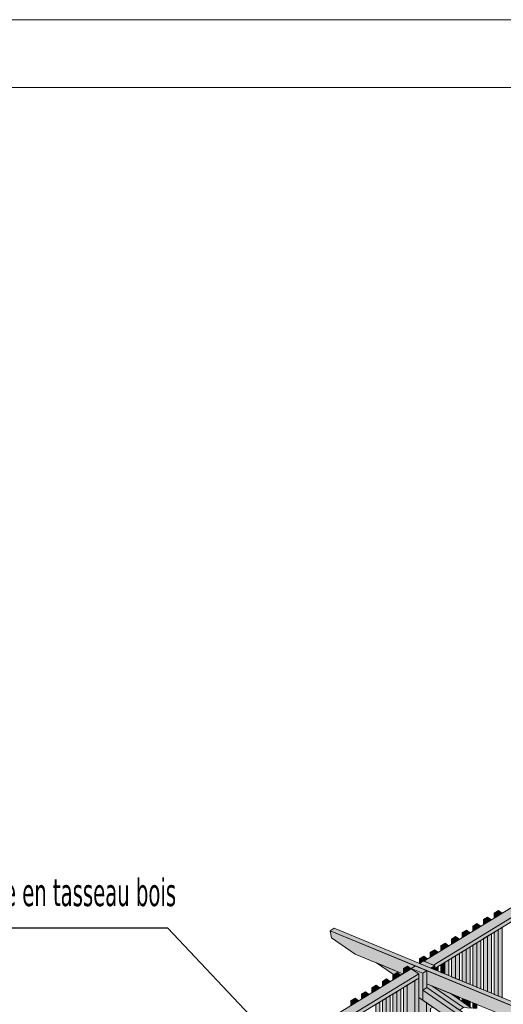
# Model space of a CAD drawing. Header units: millimetres. Extents: x 0 to 1517, y -116 to 725.
# Tile 198 of 256: x 737 to 781, y 637 to 725. Entities that reach past the tile are written whole.
import ezdxf

# ---------------------------------------------------------------- set-up
doc = ezdxf.new("R2010")
doc.units = ezdxf.units.MM
doc.layers.add('Ech.1_1', color=7, linetype='Continuous')
doc.layers.add('Ech.1_100', color=7, linetype='Continuous')
doc.styles.add('tahoma-', font='txt', dxfattribs={"height": 1})
doc.styles.add('tahoma-b', font='txt', dxfattribs={"height": 1})
doc.dimstyles.new('ISO-25', dxfattribs={"dimtxt": 2.5, "dimasz": 2.5, "dimexe": 1.25, "dimexo": 0.625, "dimtad": 1, "dimtxsty": 'Standard', "dimcen": 2.5, "dimadec": 0, "dimazin": 0, "dimtfac": 1, "dimtmove": 0, "dimatfit": 3, "dimfxl": 1, "dimarcsym": 0})

msp = doc.modelspace()

# ---------------------------------------------------------------- hatches: boundary and pattern name
at = {"layer": 'Ech.1_100', "linetype": 'Continuous', "lineweight": 5, "true_color": 0xe0d1b3, "transparency": 33554687}
for points in [[(773.776, 640.604), (774.646, 640.244), (798.837, 655.02), (798.152, 655.493), (773.776, 640.604)], [(774.646, 640.244), (774.777, 640.19), (774.777, 639.944), (798.837, 654.639), (798.837, 655.02), (774.646, 640.244)], [(753.379, 628.146), (754.25, 627.786), (773.341, 639.447), (772.656, 639.92), (753.379, 628.146)], [(754.25, 627.786), (754.38, 627.733), (754.38, 627.486), (773.341, 639.067), (773.341, 639.447), (754.25, 627.786)], [(774.777, 639.818), (774.798, 639.809), (774.798, 639.957), (774.777, 639.944), (774.777, 639.818)], [(772.977, 638.845), (772.292, 638.426), (772.292, 631.871), (772.977, 631.398), (772.977, 638.845)], [(772.977, 631.398), (773.341, 631.62), (773.341, 639.067), (772.977, 638.845), (772.977, 631.398)]]:
    msp.add_hatch(color=254, dxfattribs=at).paths.add_polyline_path(points)
at = {"layer": 'Ech.1_100', "linetype": 'Continuous', "lineweight": 5, "true_color": 0xeaddd7, "transparency": 33554687}
for points in [[(779.54, 644.57), (779.176, 644.348), (779.518, 644.111), (779.883, 644.334), (779.54, 644.57)], [(780.502, 645.158), (780.137, 644.935), (780.48, 644.699), (780.844, 644.921), (780.502, 645.158)], [(780.137, 644.49), (780.48, 644.699), (780.137, 644.935), (780.137, 644.49)], [(778.578, 643.983), (778.214, 643.761), (778.557, 643.524), (778.921, 643.747), (778.578, 643.983)], [(778.214, 643.315), (778.557, 643.524), (778.214, 643.761), (778.214, 643.315)], [(779.176, 643.902), (779.518, 644.111), (779.176, 644.348), (779.176, 643.902)], [(780.48, 637.462), (780.844, 637.312), (780.844, 643.649), (780.48, 643.427), (780.48, 637.462)], [(776.655, 642.809), (776.291, 642.586), (776.634, 642.35), (776.998, 642.572), (776.655, 642.809)], [(777.617, 643.396), (777.253, 643.173), (777.595, 642.937), (777.959, 643.159), (777.617, 643.396)], [(777.253, 642.728), (777.595, 642.937), (777.253, 643.173), (777.253, 642.728)], [(779.176, 638.001), (779.518, 637.859), (779.518, 642.84), (779.176, 642.63), (779.176, 638.001)], [(779.518, 637.859), (779.883, 637.709), (779.883, 643.062), (779.518, 642.84), (779.518, 637.859)], [(780.137, 637.604), (780.48, 637.462), (780.48, 643.427), (780.137, 643.218), (780.137, 637.604)], [(775.694, 642.221), (775.33, 641.999), (775.672, 641.762), (776.036, 641.985), (775.694, 642.221)], [(775.33, 641.553), (775.672, 641.762), (775.33, 641.999), (775.33, 641.553)], [(776.291, 642.14), (776.634, 642.35), (776.291, 642.586), (776.291, 642.14)], [(777.595, 638.653), (777.959, 638.503), (777.959, 641.888), (777.595, 641.665), (777.595, 638.653)], [(778.214, 638.398), (778.557, 638.256), (778.557, 642.252), (778.214, 642.043), (778.214, 638.398)], [(778.557, 638.256), (778.921, 638.106), (778.921, 642.475), (778.557, 642.252), (778.557, 638.256)], [(773.749, 640.615), (773.776, 640.604), (774.113, 640.81), (773.771, 641.047), (773.406, 640.824), (773.728, 640.602), (773.749, 640.615)], [(774.732, 641.634), (774.368, 641.411), (774.711, 641.175), (775.075, 641.397), (774.732, 641.634)], [(774.368, 640.966), (774.711, 641.175), (774.368, 641.411), (774.368, 640.966)], [(776.291, 639.192), (776.634, 639.051), (776.634, 641.078), (776.291, 640.869), (776.291, 639.192)], [(776.634, 639.051), (776.998, 638.9), (776.998, 641.3), (776.634, 641.078), (776.634, 639.051)], [(777.253, 638.795), (777.595, 638.653), (777.595, 641.665), (777.253, 641.456), (777.253, 638.795)], [(772.314, 640.157), (771.95, 639.934), (772.292, 639.698), (772.656, 639.92), (772.314, 640.157)], [(773.406, 640.406), (773.728, 640.602), (773.406, 640.824), (773.406, 640.406)], [(774.798, 639.809), (775.075, 639.694), (775.075, 640.126), (774.798, 639.957), (774.798, 639.809)], [(775.33, 639.589), (775.672, 639.448), (775.672, 640.491), (775.33, 640.281), (775.33, 639.589)], [(775.672, 639.448), (776.036, 639.297), (776.036, 640.713), (775.672, 640.491), (775.672, 639.448)], [(771.367, 639.578), (771.003, 639.356), (771.345, 639.119), (771.709, 639.342), (771.367, 639.578)], [(771.003, 638.91), (771.345, 639.119), (771.003, 639.356), (771.003, 638.91)], [(771.95, 639.489), (772.292, 639.698), (771.95, 639.934), (771.95, 639.489)], [(769.473, 638.422), (769.109, 638.199), (769.451, 637.963), (769.815, 638.185), (769.473, 638.422)], [(770.42, 639), (770.056, 638.778), (770.398, 638.541), (770.762, 638.763), (770.42, 639)], [(770.056, 638.332), (770.398, 638.541), (770.056, 638.778), (770.056, 638.332)], [(772.292, 638.426), (771.95, 638.217), (771.95, 631.661), (772.292, 631.871), (772.292, 638.426)], [(768.526, 637.843), (768.162, 637.621), (768.504, 637.384), (768.868, 637.607), (768.526, 637.843)], [(768.162, 637.175), (768.504, 637.384), (768.162, 637.621), (768.162, 637.175)], [(769.109, 637.753), (769.451, 637.963), (769.109, 638.199), (769.109, 637.753)], [(770.762, 637.492), (770.398, 637.269), (770.398, 630.714), (770.762, 630.936), (770.762, 637.492)], [(771.345, 637.848), (771.003, 637.638), (771.003, 631.083), (771.345, 631.292), (771.345, 637.848)], [(771.345, 631.292), (771.709, 631.515), (771.709, 638.07), (771.345, 637.848), (771.345, 631.292)], [(776.634, 637.502), (776.291, 637.643), (776.291, 637.621), (776.634, 637.384), (776.634, 637.502)], [(776.998, 637.352), (776.634, 637.502), (776.634, 637.384), (776.998, 637.133), (776.998, 637.352)], [(767.579, 637.265), (767.215, 637.042), (767.557, 636.806), (767.921, 637.028), (767.579, 637.265)], [(767.215, 636.597), (767.557, 636.806), (767.215, 637.042), (767.215, 636.597)], [(769.451, 630.135), (769.815, 630.358), (769.815, 636.913), (769.451, 636.691), (769.451, 630.135)], [(770.398, 637.269), (770.056, 637.06), (770.056, 630.505), (770.398, 630.714), (770.398, 637.269)], [(777.595, 637.105), (777.253, 637.246), (777.253, 636.957), (777.595, 636.72), (777.595, 637.105)], [(777.959, 636.954), (777.595, 637.105), (777.595, 636.72), (777.959, 636.469), (777.959, 636.954)], [(778.214, 636.369), (778.557, 636.352), (778.557, 636.708), (778.214, 636.849), (778.214, 636.369)]]:
    msp.add_hatch(color=254, dxfattribs=at).paths.add_polyline_path(points)
at = {"layer": 'Ech.1_100', "linetype": 'Continuous', "lineweight": 5, "true_color": 0xd4c4b3, "transparency": 33554687}
for points in [[(856.924, 605.889), (765.714, 643.56), (765.35, 643.338), (856.924, 605.516), (856.924, 605.889)], [(773.021, 640.17), (765.35, 643.338), (765.475, 642.699), (767.593, 641.236), (771.899, 639.458), (771.95, 639.489), (771.95, 639.934), (772.314, 640.157), (772.656, 639.92), (772.656, 639.948), (773.021, 640.17)], [(774.048, 638.57), (794.237, 630.231), (794.237, 631.034), (794.601, 631.257), (774.048, 639.746), (774.048, 638.57)], [(777.356, 636.412), (778.096, 636.375), (776.21, 637.677), (774.502, 638.382), (777.356, 636.412)], [(774.048, 638.222), (773.684, 637.999), (789.548, 627.045), (789.912, 627.268), (774.048, 638.222)], [(788.847, 626.617), (789.548, 627.045), (773.684, 637.999), (773.684, 637.087), (788.847, 626.617)]]:
    msp.add_hatch(color=9, dxfattribs=at).paths.add_polyline_path(points)
at = {"layer": 'Ech.1_100', "linetype": 'Continuous', "lineweight": 5, "true_color": 0xf7d1b3, "transparency": 33554687}
for points in [[(771.899, 639.458), (769.506, 640.446), (771.046, 639.382), (771.367, 639.578), (771.709, 639.342), (771.899, 639.458)], [(774.502, 638.382), (774.048, 638.57), (774.048, 638.222), (776.992, 636.189), (777.356, 636.412), (774.502, 638.382)]]:
    msp.add_hatch(color=254, dxfattribs=at).paths.add_polyline_path(points)
at = {"layer": 'Ech.1_100', "linetype": 'Continuous', "lineweight": 5, "true_color": 0xe0c8b3, "transparency": 33554687}
for points in [[(772.656, 639.948), (773.684, 639.523), (774.048, 639.746), (773.021, 640.17), (772.656, 639.948)], [(774.777, 640.19), (773.749, 640.615), (773.385, 640.392), (774.412, 639.968), (774.777, 640.19)], [(774.412, 639.968), (774.777, 639.818), (774.777, 640.19), (774.412, 639.968)], [(773.684, 639.523), (772.656, 639.948), (772.656, 639.92), (773.341, 639.447), (773.341, 637.323), (773.684, 637.087), (773.684, 639.523)], [(774.048, 639.746), (773.684, 639.523), (773.684, 637.999), (774.048, 638.222), (774.048, 639.746)]]:
    msp.add_hatch(color=9, dxfattribs=at).paths.add_polyline_path(points)
at = {"layer": 'Ech.1_100', "linetype": 'Continuous', "lineweight": 5, "true_color": 0xdcdcdc, "transparency": 33554687}
for points in [[(773.684, 619.387), (774.027, 619.245), (774.027, 636.85), (773.341, 637.323), (773.341, 631.24), (773.684, 631.003), (773.684, 619.387)], [(775.119, 635.229), (774.391, 635.265), (774.391, 636.318), (774.606, 636.45), (774.027, 636.85), (774.027, 619.245), (774.569, 619.021), (774.933, 619.244), (775.119, 619.167), (775.119, 635.229)]]:
    msp.add_hatch(color=254, dxfattribs=at).paths.add_polyline_path(points)

# ---------------------------------------------------------------- linework, layer by layer
at = {"layer": 'Ech.1_1', "color": 7, "linetype": 'Continuous', "lineweight": 5}
msp.add_lwpolyline([(327.72, -115.512), (1516.72, -115.512), (1516.72, 725.488), (327.72, 725.488), (327.72, -115.512)], close=True, dxfattribs=at)
at = {"layer": 'Ech.1_100', "color": 7, "linetype": 'Continuous', "lineweight": 5}
for points in [[(983.702, 464.855), (983.702, 719.38), (672.196, 719.38), (672.196, 464.855), (983.702, 464.855)], [(773.776, 640.604), (774.646, 640.244), (798.837, 655.02), (798.152, 655.493), (773.776, 640.604)], [(774.646, 640.244), (774.777, 640.19), (774.777, 639.944), (798.837, 654.639), (798.837, 655.02), (774.646, 640.244)], [(779.54, 644.57), (779.176, 644.348), (779.518, 644.111), (779.883, 644.334), (779.54, 644.57)], [(780.502, 645.158), (780.137, 644.935), (780.48, 644.699), (780.844, 644.921), (780.502, 645.158)], [(780.137, 644.49), (780.48, 644.699), (780.137, 644.935), (780.137, 644.49)], [(778.578, 643.983), (778.214, 643.761), (778.557, 643.524), (778.921, 643.747), (778.578, 643.983)], [(778.214, 643.315), (778.557, 643.524), (778.214, 643.761), (778.214, 643.315)], [(779.176, 643.902), (779.518, 644.111), (779.176, 644.348), (779.176, 643.902)], [(780.48, 637.462), (780.844, 637.312), (780.844, 643.649), (780.48, 643.427), (780.48, 637.462)], [(856.924, 605.889), (765.714, 643.56), (765.35, 643.338), (856.924, 605.516), (856.924, 605.889)], [(773.021, 640.17), (765.35, 643.338), (765.475, 642.699), (767.593, 641.236), (771.899, 639.458), (771.95, 639.489), (771.95, 639.934), (772.314, 640.157), (772.656, 639.92), (772.656, 639.948), (773.021, 640.17)], [(776.655, 642.809), (776.291, 642.586), (776.634, 642.35), (776.998, 642.572), (776.655, 642.809)], [(777.617, 643.396), (777.253, 643.173), (777.595, 642.937), (777.959, 643.159), (777.617, 643.396)], [(777.253, 642.728), (777.595, 642.937), (777.253, 643.173), (777.253, 642.728)], [(779.176, 638.001), (779.518, 637.859), (779.518, 642.84), (779.176, 642.63), (779.176, 638.001)], [(779.518, 637.859), (779.883, 637.709), (779.883, 643.062), (779.518, 642.84), (779.518, 637.859)], [(780.137, 637.604), (780.48, 637.462), (780.48, 643.427), (780.137, 643.218), (780.137, 637.604)], [(775.694, 642.221), (775.33, 641.999), (775.672, 641.762), (776.036, 641.985), (775.694, 642.221)], [(775.33, 641.553), (775.672, 641.762), (775.33, 641.999), (775.33, 641.553)], [(776.291, 642.14), (776.634, 642.35), (776.291, 642.586), (776.291, 642.14)], [(777.595, 638.653), (777.959, 638.503), (777.959, 641.888), (777.595, 641.665), (777.595, 638.653)], [(778.214, 638.398), (778.557, 638.256), (778.557, 642.252), (778.214, 642.043), (778.214, 638.398)], [(778.557, 638.256), (778.921, 638.106), (778.921, 642.475), (778.557, 642.252), (778.557, 638.256)], [(773.749, 640.615), (773.776, 640.604), (774.113, 640.81), (773.771, 641.047), (773.406, 640.824), (773.728, 640.602), (773.749, 640.615)], [(774.732, 641.634), (774.368, 641.411), (774.711, 641.175), (775.075, 641.397), (774.732, 641.634)], [(774.368, 640.966), (774.711, 641.175), (774.368, 641.411), (774.368, 640.966)], [(776.291, 639.192), (776.634, 639.051), (776.634, 641.078), (776.291, 640.869), (776.291, 639.192)], [(776.634, 639.051), (776.998, 638.9), (776.998, 641.3), (776.634, 641.078), (776.634, 639.051)], [(777.253, 638.795), (777.595, 638.653), (777.595, 641.665), (777.253, 641.456), (777.253, 638.795)], [(771.899, 639.458), (769.506, 640.446), (771.046, 639.382), (771.367, 639.578), (771.709, 639.342), (771.899, 639.458)], [(772.314, 640.157), (771.95, 639.934), (772.292, 639.698), (772.656, 639.92), (772.314, 640.157)], [(772.656, 639.948), (773.684, 639.523), (774.048, 639.746), (773.021, 640.17), (772.656, 639.948)], [(774.777, 640.19), (773.749, 640.615), (773.385, 640.392), (774.412, 639.968), (774.777, 640.19)], [(773.406, 640.406), (773.728, 640.602), (773.406, 640.824), (773.406, 640.406)], [(774.412, 639.968), (774.777, 639.818), (774.777, 640.19), (774.412, 639.968)], [(774.798, 639.809), (775.075, 639.694), (775.075, 640.126), (774.798, 639.957), (774.798, 639.809)], [(775.33, 639.589), (775.672, 639.448), (775.672, 640.491), (775.33, 640.281), (775.33, 639.589)], [(775.672, 639.448), (776.036, 639.297), (776.036, 640.713), (775.672, 640.491), (775.672, 639.448)], [(753.379, 628.146), (754.25, 627.786), (773.341, 639.447), (772.656, 639.92), (753.379, 628.146)], [(754.25, 627.786), (754.38, 627.733), (754.38, 627.486), (773.341, 639.067), (773.341, 639.447), (754.25, 627.786)], [(771.367, 639.578), (771.003, 639.356), (771.345, 639.119), (771.709, 639.342), (771.367, 639.578)], [(771.003, 638.91), (771.345, 639.119), (771.003, 639.356), (771.003, 638.91)], [(771.95, 639.489), (772.292, 639.698), (771.95, 639.934), (771.95, 639.489)], [(773.684, 639.523), (772.656, 639.948), (772.656, 639.92), (773.341, 639.447), (773.341, 637.323), (773.684, 637.087), (773.684, 639.523)], [(774.048, 639.746), (773.684, 639.523), (773.684, 637.999), (774.048, 638.222), (774.048, 639.746)], [(774.048, 638.57), (794.237, 630.231), (794.237, 631.034), (794.601, 631.257), (774.048, 639.746), (774.048, 638.57)], [(774.777, 639.818), (774.798, 639.809), (774.798, 639.957), (774.777, 639.944), (774.777, 639.818)], [(769.473, 638.422), (769.109, 638.199), (769.451, 637.963), (769.815, 638.185), (769.473, 638.422)], [(770.42, 639), (770.056, 638.778), (770.398, 638.541), (770.762, 638.763), (770.42, 639)], [(770.056, 638.332), (770.398, 638.541), (770.056, 638.778), (770.056, 638.332)], [(772.292, 638.426), (771.95, 638.217), (771.95, 631.661), (772.292, 631.871), (772.292, 638.426)], [(772.977, 638.845), (772.292, 638.426), (772.292, 631.871), (772.977, 631.398), (772.977, 638.845)], [(772.977, 631.398), (773.341, 631.62), (773.341, 639.067), (772.977, 638.845), (772.977, 631.398)], [(774.502, 638.382), (774.048, 638.57), (774.048, 638.222), (776.992, 636.189), (777.356, 636.412), (774.502, 638.382)], [(777.356, 636.412), (778.096, 636.375), (776.21, 637.677), (774.502, 638.382), (777.356, 636.412)], [(768.526, 637.843), (768.162, 637.621), (768.504, 637.384), (768.868, 637.607), (768.526, 637.843)], [(768.162, 637.175), (768.504, 637.384), (768.162, 637.621), (768.162, 637.175)], [(769.109, 637.753), (769.451, 637.963), (769.109, 638.199), (769.109, 637.753)], [(770.762, 637.492), (770.398, 637.269), (770.398, 630.714), (770.762, 630.936), (770.762, 637.492)], [(771.345, 637.848), (771.003, 637.638), (771.003, 631.083), (771.345, 631.292), (771.345, 637.848)], [(771.345, 631.292), (771.709, 631.515), (771.709, 638.07), (771.345, 637.848), (771.345, 631.292)], [(774.048, 638.222), (773.684, 637.999), (789.548, 627.045), (789.912, 627.268), (774.048, 638.222)], [(788.847, 626.617), (789.548, 627.045), (773.684, 637.999), (773.684, 637.087), (788.847, 626.617)], [(776.634, 637.502), (776.291, 637.643), (776.291, 637.621), (776.634, 637.384), (776.634, 637.502)], [(776.998, 637.352), (776.634, 637.502), (776.634, 637.384), (776.998, 637.133), (776.998, 637.352)], [(767.579, 637.265), (767.215, 637.042), (767.557, 636.806), (767.921, 637.028), (767.579, 637.265)], [(767.215, 636.597), (767.557, 636.806), (767.215, 637.042), (767.215, 636.597)], [(769.451, 630.135), (769.815, 630.358), (769.815, 636.913), (769.451, 636.691), (769.451, 630.135)], [(770.398, 637.269), (770.056, 637.06), (770.056, 630.505), (770.398, 630.714), (770.398, 637.269)], [(773.684, 619.387), (774.027, 619.245), (774.027, 636.85), (773.341, 637.323), (773.341, 631.24), (773.684, 631.003), (773.684, 619.387)], [(775.119, 635.229), (774.391, 635.265), (774.391, 636.318), (774.606, 636.45), (774.027, 636.85), (774.027, 619.245), (774.569, 619.021), (774.933, 619.244), (775.119, 619.167), (775.119, 635.229)], [(777.595, 637.105), (777.253, 637.246), (777.253, 636.957), (777.595, 636.72), (777.595, 637.105)], [(777.959, 636.954), (777.595, 637.105), (777.595, 636.72), (777.959, 636.469), (777.959, 636.954)], [(778.214, 636.369), (778.557, 636.352), (778.557, 636.708), (778.214, 636.849), (778.214, 636.369)]]:
    msp.add_lwpolyline(points, close=True, dxfattribs=at)

# ---------------------------------------------------------------- texts
at = {"layer": 'Ech.1_100', "linetype": 'Continuous', "insert": (728.703, 648.066), "char_height": 2.5, "attachment_point": 1, "style": 'tahoma-'}
msp.add_mtext('\\C36;\\fTahoma|b0|i0;\\W0.600000;Habillage en tasseau bois', dxfattribs=at)

# ---------------------------------------------------------------- leaders
at = {"layer": 'Ech.1_100', "color": 7, "linetype": 'Continuous', "lineweight": 5, "has_arrowhead": 0}
msp.add_leader([(760.928, 632.757), (750.693, 643.566), (728.703, 643.566)], dimstyle='ISO-25', dxfattribs=at)

# ---------------------------------------------------------------- next in the draw order: texts
at = {"layer": 'Ech.1_100', "color": 7, "linetype": 'Continuous', "insert": (678.048, 715.214), "char_height": 5, "attachment_point": 1, "style": 'tahoma-b', "bg_fill": 3, "box_fill_scale": 1.15, "bg_fill_color": 256, "bg_fill_true_color": 13158600, "bg_fill_transparency": 33554687}
msp.add_mtext('\\A1;\\fTahoma|b1|i0;\\W0.600000;\\H4.751400;Axométrie de structure 01', dxfattribs=at)

doc.saveas('drawing.dxf')
